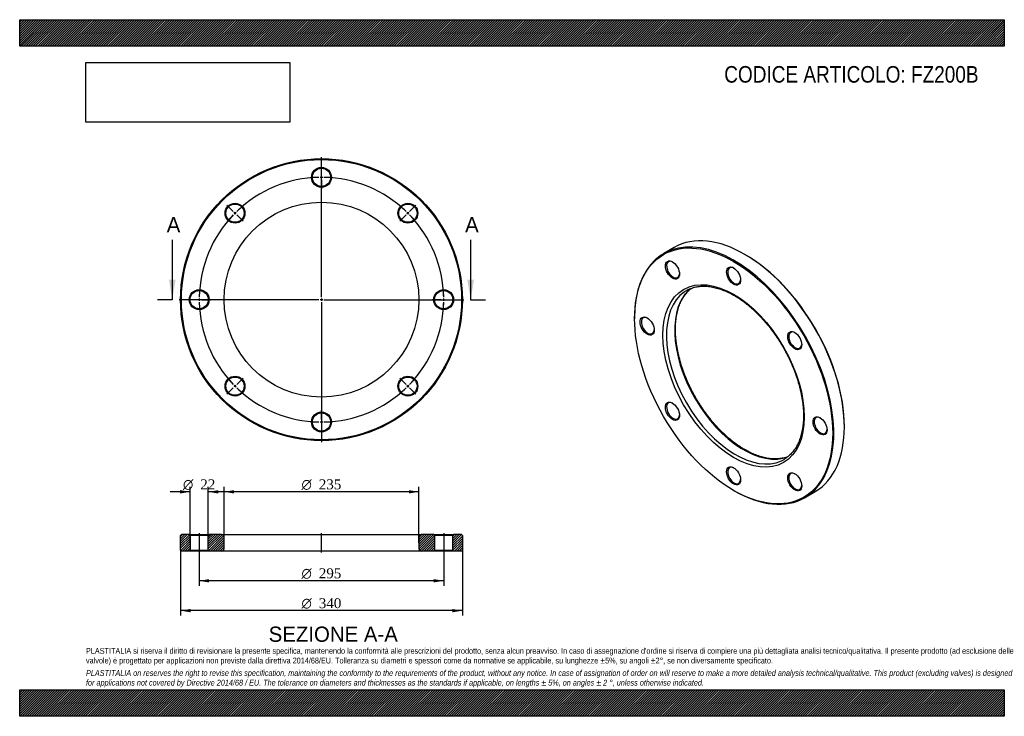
# Model space of a CAD drawing. Header units: millimetres. Extents: x 0 to 1188, y 0 to 840.
import ezdxf
from ezdxf.enums import TextEntityAlignment as Align
from ezdxf.lldxf.tags import DXFTag

# ---------------------------------------------------------------- set-up
doc = ezdxf.new("R2010")
doc.units = ezdxf.units.MM
doc.header["$LTSCALE"] = 4
for name, color, linetype in [('Default', 7, 'Continuous'), ('DV2_Default', 7, 'Continuous'), ('DV3_Default', 7, 'Continuous'), ('FZ200B', 7, 'Continuous')]:
    doc.layers.add(name, color=color, linetype=linetype)
doc.styles.add('SEACAD_Solid_Edge_ANSI', font='seans.ttf')
doc.styles.add('SEACAD_Solid_Edge_ANSI1_Symbols', font='semeca1.ttf')
doc.styles.add('SEACAD_Times_New_Roman', font='times.ttf')
tags = doc.linetypes.add('CENTER2', pattern=[28.575, 19.05, -3.175, 3.175, -3.175]).pattern_tags.tags
tags[10:11] = [DXFTag(74, 4), DXFTag(75, 0), DXFTag(340, '0'), DXFTag(46, 0.0), DXFTag(50, 0.0), DXFTag(44, 0.0), DXFTag(45, 0.0)]
tags[8:9] = [DXFTag(74, 4), DXFTag(75, 0), DXFTag(340, '0'), DXFTag(46, 0.0), DXFTag(50, 0.0), DXFTag(44, 0.0), DXFTag(45, 0.0)]
tags[6:7] = [DXFTag(74, 4), DXFTag(75, 0), DXFTag(340, '0'), DXFTag(46, 0.0), DXFTag(50, 0.0), DXFTag(44, 0.0), DXFTag(45, 0.0)]
tags[4:5] = [DXFTag(74, 4), DXFTag(75, 0), DXFTag(340, '0'), DXFTag(46, 0.0), DXFTag(50, 0.0), DXFTag(44, 0.0), DXFTag(45, 0.0)]
picture_1 = doc.add_image_def('image1.jpg', size_in_pixel=(4302, 1260))

# ---------------------------------------------------------------- blocks, each defined once
blk = doc.blocks.new('SE')
at = {"layer": 'FZ200B', "color": 7, "linetype": 'Continuous'}
for p, q in [((789.8, 565.4), (777.1, 558.1)), ((875.5, 556.6), (874.8, 557)), ((741.9, 480.2), (741.9, 479.4)), ((995, 348.8), (995, 349.6)), ((861.4, 272.4), (862.1, 272)), ((947.1, 263.6), (959.8, 271))]:
    blk.add_line(p, q, dxfattribs=at)
for centre, major_axis in [((861.4, 410.4), (-84.5, 146.4)), ((787.6, 538.2), (6, -10.4)), ((861.4, 530.9), (6, -10.4)), ((861.4, 410.4), (60.3, -104.4)), ((757.1, 470.6), (6, -10.4)), ((935.1, 453), (6, -10.4)), ((787.6, 367.8), (6, -10.4)), ((965.7, 350.2), (6, -10.4)), ((861.4, 290), (6, -10.4)), ((935.1, 282.7), (6, -10.4))]:
    blk.add_ellipse(centre, major_axis=major_axis, ratio=0.57735, dxfattribs=at)
for centre, major_axis, start_param, end_param in [((874.8, 418.2), (-85, 147.2), 3.141593, 6.283185), ((862.1, 410.8), (85, -147.2), 0, 3.926991), ((788.3, 538.6), (-5.5, 9.53), 0, 3.882511), ((788.3, 538.6), (-5.5, 9.53), 5.542267, 6.283185), ((875.5, 418.6), (84.5, -146.4), 0.785398, 2.356194), ((862.1, 531.3), (-5.5, 9.53), 0, 3.882511), ((862.1, 531.3), (-5.5, 9.53), 5.542267, 6.283185), ((863.5, 411.6), (-58.8, 101.8), 0.049198, 3.087344), ((873.4, 417.4), (58.8, -101.8), 3.222704, 6.201775), ((863.5, 411.6), (-58.8, 101.8), 0, 0.049198), ((863.5, 411.6), (-58.8, 101.8), 6.23089, 6.283185), ((757.8, 471), (-5.5, 9.53), 0, 3.882511), ((757.8, 471), (-5.5, 9.53), 5.542267, 6.283185), ((935.8, 453.4), (-5.5, 9.53), 5.542267, 6.283185), ((935.8, 453.4), (-5.5, 9.53), 0, 3.882511), ((788.3, 368.3), (-5.5, 9.53), 0, 3.882511), ((788.3, 368.3), (-5.5, 9.53), 5.542267, 6.283185), ((966.4, 350.6), (-5.5, 9.53), 0, 3.882511), ((966.4, 350.6), (-5.5, 9.53), 5.542267, 6.283185), ((863.5, 411.6), (-58.8, 101.8), 3.087344, 3.192696), ((862.1, 290.4), (-5.5, 9.53), 0, 3.882511), ((862.1, 290.4), (-5.5, 9.53), 5.542267, 6.283185), ((935.8, 283.1), (-5.5, 9.53), 0, 3.882511), ((935.8, 283.1), (-5.5, 9.53), 5.542267, 6.283185), ((862.1, 410.8), (85, -147.2), 5.497787, 6.283185)]:
    blk.add_ellipse(centre, major_axis=major_axis, ratio=0.57735, start_param=start_param, end_param=end_param, dxfattribs=at)
for points, knots in [([(874.9, 321.6), (874.2, 322), (872.6, 322.9), (869.6, 324.8), (866.1, 327.2), (862.6, 329.7), (859.2, 332.4), (855.7, 335.2), (852.3, 338.2), (849, 341.3), (845.6, 344.6), (842.4, 348), (839.2, 351.5), (836, 355.1), (832.9, 358.9), (829.9, 362.8), (827, 366.7), (824.1, 370.8), (821.4, 374.9), (818.7, 379.1), (816.1, 383.4), (813.7, 387.8), (811.3, 392.2), (809.1, 396.6), (806.9, 401.1), (804.9, 405.6), (803.1, 410.2), (801.3, 414.7), (799.7, 419.3), (798.2, 423.8), (796.9, 428.3), (795.7, 432.9), (794.6, 437.4), (793.7, 441.8), (792.9, 446.2), (792.3, 450.6), (791.8, 454.8), (791.4, 459.1), (791.2, 463.2), (791.2, 467.3), (791.3, 471.2), (791.5, 475.1), (791.9, 478.9), (792.5, 482.5), (793.1, 486), (793.9, 489.4), (794.9, 492.7), (796, 495.8), (797.2, 498.8), (798.6, 501.7), (800.1, 504.4), (801.7, 506.9), (803.4, 509.3), (805.3, 511.5), (807.3, 513.6), (808.9, 515), (809.8, 515.7), (809.9, 515.9)], [0, 0, 0, 0, 0.0095809, 0.027829, 0.0460818, 0.0643384, 0.0825995, 0.1008654, 0.1191363, 0.1374122, 0.1556929, 0.1739781, 0.1922675, 0.2105609, 0.2288577, 0.2471576, 0.2654602, 0.283765, 0.3020714, 0.3203791, 0.3386877, 0.3569965, 0.3753051, 0.3936129, 0.4119195, 0.4302243, 0.4485268, 0.4668267, 0.4851235, 0.5034166, 0.5217057, 0.5399903, 0.55827, 0.5765446, 0.5948136, 0.613077, 0.6313347, 0.6495866, 0.6678332, 0.6860748, 0.7043123, 0.722547, 0.7407806, 0.7590145, 0.7772514, 0.795495, 0.8137496, 0.8320206, 0.8503142, 0.8686378, 0.8869993, 0.9054068, 0.923868, 0.9423894, 0.9609747, 0.979624, 0.9838424, 0.9838424, 0.9838424, 0.9838424]), ([(807.8, 514.9), (808.3, 515.2), (809.5, 515.7), (811.8, 516.6), (814.5, 517.4), (817.3, 518), (820.3, 518.4), (823.3, 518.6), (826.3, 518.7), (829.5, 518.5), (832.7, 518.2), (835.9, 517.6), (839.2, 516.9), (842.5, 516), (845.9, 514.9), (849.3, 513.7), (852.8, 512.2), (856.2, 510.6), (859.7, 508.7), (863.2, 506.8), (866.7, 504.6), (870.2, 502.3), (873.7, 499.8), (877.1, 497.1), (880.6, 494.3), (884, 491.4), (887.4, 488.3), (890.7, 485), (894, 481.7), (897.2, 478.2), (900.4, 474.5), (903.5, 470.8), (906.5, 467), (909.4, 463), (912.3, 459), (915.1, 454.8), (917.8, 450.6), (920.4, 446.4), (922.8, 442), (925.2, 437.6), (927.5, 433.2), (929.6, 428.7), (931.6, 424.2), (933.5, 419.7), (935.3, 415.1), (936.9, 410.6), (938.5, 406), (939.8, 401.5), (941.1, 397), (942.1, 392.5), (943.1, 388), (943.9, 383.6), (944.6, 379.2), (945.1, 374.9), (945.4, 370.7), (945.7, 366.5), (945.7, 362.5), (945.7, 358.5), (945.5, 354.6), (945.1, 350.8), (944.6, 347.1), (943.9, 343.6), (943.1, 340.2), (942.2, 336.9), (941.1, 333.7), (939.9, 330.7), (938.6, 327.8), (937.1, 325.1), (935.5, 322.5), (933.8, 320.1), (932, 317.9), (930, 315.8), (927.9, 313.9), (926.2, 312.5), (925.3, 311.8), (925, 311.7)], [0, 0, 0, 0, 0.007485, 0.021742, 0.035972, 0.050163, 0.064309, 0.078407, 0.092458, 0.106466, 0.120437, 0.134375, 0.148289, 0.162182, 0.17606, 0.189927, 0.203788, 0.217645, 0.231499, 0.245354, 0.25921, 0.273067, 0.286928, 0.300792, 0.314659, 0.32853, 0.342405, 0.356284, 0.370166, 0.384052, 0.39794, 0.411831, 0.425725, 0.439621, 0.453518, 0.467417, 0.481316, 0.495217, 0.509117, 0.523018, 0.536918, 0.550817, 0.564715, 0.578612, 0.592506, 0.606398, 0.620287, 0.634174, 0.648057, 0.661936, 0.675811, 0.689683, 0.70355, 0.717412, 0.73127, 0.745125, 0.758975, 0.772822, 0.786667, 0.80051, 0.814354, 0.8282, 0.84205, 0.855907, 0.869777, 0.883663, 0.89757, 0.911505, 0.925474, 0.939483, 0.953536, 0.967638, 0.981789, 0.995985, 1, 1, 1, 1]), ([(927, 313.1), (926.6, 313), (925.2, 312.5), (922.9, 311.8), (920.1, 311.1), (917.2, 310.7), (914.2, 310.4), (911.2, 310.3), (908, 310.4), (904.8, 310.8), (901.6, 311.3), (898.3, 311.9), (895, 312.8), (891.6, 313.9), (888.2, 315.1), (884.8, 316.5), (881.3, 318.1), (878, 319.9), (876, 321), (874.9, 321.6)], [0.0457978, 0.0457978, 0.0457978, 0.0457978, 0.0756643, 0.1351054, 0.1943915, 0.2534914, 0.3123921, 0.3710961, 0.4296173, 0.487977, 0.5461998, 0.6043109, 0.6623344, 0.720292, 0.7782022, 0.8360807, 0.8939404, 0.9517912, 1, 1, 1, 1])]:
    blk.add_open_spline(points, degree=3, knots=knots, dxfattribs=at)
blk = doc.blocks.new('SE1')
at = {"layer": 'Default', "color": 7, "linetype": 'CENTER2'}
for start, end in [(91.1653, 133.8347), (46.1653, 88.8347), (136.1653, 178.8347), (1.1653, 43.8347), (181.1653, 223.8347), (316.1653, 358.8347), (226.1653, 268.8347), (271.1653, 313.8347)]:
    blk.add_arc((364.1, 502.4), 147.5, start, end, dxfattribs=at)
at = {"layer": 'DV2_Default', "color": 7, "linetype": 'CENTER2'}
for p, q in [((364.1, 505.4), (364.1, 674.2)), ((364.1, 652.9), (364.1, 663.7)), ((364.1, 648.4), (364.1, 651.4)), ((364.1, 646.9), (364.1, 636.2)), ((257.7, 608.9), (250.1, 616.5)), ((260.8, 605.7), (258.7, 607.8)), ((467.3, 605.7), (469.4, 607.8)), ((470.5, 608.9), (478.1, 616.5)), ((261.9, 604.6), (269.5, 597)), ((466.2, 604.6), (458.6, 597)), ((361.1, 502.4), (192.3, 502.4)), ((213.6, 502.4), (202.8, 502.4)), ((218.1, 502.4), (215.1, 502.4)), ((219.6, 502.4), (230.3, 502.4)), ((365.6, 502.4), (362.6, 502.4)), ((364.1, 503.9), (364.1, 500.9)), ((364.1, 499.4), (364.1, 330.7)), ((367.1, 502.4), (535.8, 502.4)), ((508.6, 502.4), (497.8, 502.4)), ((510.1, 502.4), (513.1, 502.4)), ((514.6, 502.4), (525.3, 502.4)), ((261.9, 400.3), (269.5, 407.9)), ((466.2, 400.3), (458.6, 407.9)), ((257.7, 396), (250.1, 388.4)), ((260.8, 399.2), (258.7, 397.1)), ((467.3, 399.2), (469.4, 397.1)), ((470.5, 396), (478.1, 388.4)), ((364.1, 357.9), (364.1, 368.7)), ((364.1, 356.4), (364.1, 353.4)), ((364.1, 351.9), (364.1, 341.2))]:
    blk.add_line(p, q, dxfattribs=at)
for start, end in [(91.1653, 95.3411), (89.4173, 90.5827), (84.6589, 88.8347), (134.4173, 135.5827), (129.6589, 133.8347), (46.1653, 50.3411), (44.4173, 45.5827), (136.1653, 140.3411), (39.6589, 43.8347), (174.6589, 178.8347), (1.1653, 5.3411), (179.4173, 180.5827), (181.1653, 185.3411), (354.6589, 358.8347), (359.4173, 0.5827), (219.6589, 223.8347), (316.1653, 320.3411), (224.4173, 225.5827), (226.1653, 230.3411), (309.6589, 313.8347), (314.4173, 315.5827), (264.6589, 268.8347), (269.4173, 270.5827), (271.1653, 275.3411)]:
    blk.add_arc((364.1, 502.4), 147.5, start, end, dxfattribs=at)
at = {"layer": 'FZ200B', "color": 7, "linetype": 'Continuous'}
for centre, radius in [((364.1, 502.4), 170), ((364.1, 502.4), 169), ((364.1, 649.9), 12), ((364.1, 649.9), 11), ((364.1, 502.4), 117.5), ((259.8, 606.7), 12), ((468.4, 606.7), 12), ((259.8, 606.7), 11), ((468.4, 606.7), 11), ((216.6, 502.4), 12), ((216.6, 502.4), 11), ((511.6, 502.4), 12), ((511.6, 502.4), 11), ((259.8, 398.1), 12), ((259.8, 398.1), 11), ((468.4, 398.1), 12), ((468.4, 398.1), 11), ((364.1, 354.9), 12), ((364.1, 354.9), 11)]:
    blk.add_circle(centre, radius, dxfattribs=at)
blk = doc.blocks.new('SE3')
at = {"color": 7, "linetype": 'Continuous', "style": 'SEACAD_Solid_Edge_ANSI'}
blk.add_text('A', height=18.4, dxfattribs=at).set_placement((177.4, 602), align=Align.TOP_LEFT)
blk = doc.blocks.new('SE4')
at = {"color": 7, "linetype": 'Continuous', "style": 'SEACAD_Solid_Edge_ANSI'}
blk.add_text('A', height=18.4, dxfattribs=at).set_placement((537.4, 602), align=Align.TOP_LEFT)
blk = doc.blocks.new('SEANNOT_GROUP')
at = {"linetype": 'Continuous'}
blk.add_hatch(color=7, dxfattribs=at).paths.add_polyline_path([(180.1, 526.4), (184.1, 502.4), (188.1, 526.4)])
at = {"color": 7, "linetype": 'Continuous'}
blk.add_lwpolyline([(184.1, 574.4), (184.1, 502.4)], dxfattribs=at)
blk = doc.blocks.new('SEANNOT_GROUP1')
at = {"linetype": 'Continuous'}
blk.add_hatch(color=7, dxfattribs=at).paths.add_polyline_path([(540.1, 526.4), (544.1, 502.4), (548.1, 526.4)])
at = {"color": 7, "linetype": 'Continuous'}
blk.add_lwpolyline([(544.1, 574.4), (544.1, 502.4)], dxfattribs=at)
blk = doc.blocks.new('SE2')
at = {"layer": 'Default', "color": 7, "linetype": 'CENTER2'}
for p, q in [((184.1, 502.4), (166.1, 502.4)), ((544.1, 502.4), (562.1, 502.4))]:
    blk.add_line(p, q, dxfattribs=at)
at = {"layer": 'Default'}
for name in ['SE3', 'SE4', 'SEANNOT_GROUP', 'SEANNOT_GROUP1']:
    blk.add_blockref(name, (0, 0), dxfattribs=at)
blk = doc.blocks.new('SE5')
at = {"layer": 'FZ200B', "linetype": 'Continuous'}
h = blk.add_hatch(dxfattribs=at)
h.set_pattern_fill('LINE', scale=0.62992, angle=45, style=0)
h.paths.add_polyline_path([(204.6, 219.2), (195.1, 219.2), (194.1, 218.2), (194.1, 200.2), (195.1, 199.2), (204.6, 199.2), (205.6, 200.2), (205.6, 218.2)])
h = blk.add_hatch(dxfattribs=at)
h.set_pattern_fill('LINE', scale=0.62992, angle=45, style=0)
edge = h.paths.add_edge_path()
edge.add_line((228.6, 199.2), (243.6, 199.2))
edge.add_arc((243.6, 202.2), 3, 270, 360)
edge.add_line((246.6, 202.2), (246.6, 216.2))
edge.add_arc((243.6, 216.2), 3, 0, 90)
edge.add_line((243.6, 219.2), (228.6, 219.2))
edge.add_line((228.6, 219.2), (227.6, 218.2))
edge.add_line((227.6, 218.2), (227.6, 200.2))
edge.add_line((227.6, 200.2), (228.6, 199.2))
h = blk.add_hatch(dxfattribs=at)
h.set_pattern_fill('LINE', scale=0.62992, angle=45, style=0)
edge = h.paths.add_edge_path()
edge.add_line((500.6, 200.2), (500.6, 218.2))
edge.add_line((500.6, 218.2), (499.6, 219.2))
edge.add_line((499.6, 219.2), (484.6, 219.2))
edge.add_arc((484.6, 216.2), 3, 90, 180)
edge.add_line((481.6, 216.2), (481.6, 202.2))
edge.add_arc((484.6, 202.2), 3, 180, 270)
edge.add_line((484.6, 199.2), (499.6, 199.2))
edge.add_line((499.6, 199.2), (500.6, 200.2))
h = blk.add_hatch(dxfattribs=at)
h.set_pattern_fill('LINE', scale=0.62992, angle=45, style=0)
h.paths.add_polyline_path([(522.6, 218.2), (522.6, 200.2), (523.6, 199.2), (533.1, 199.2), (534.1, 200.2), (534.1, 218.2), (533.1, 219.2), (523.6, 219.2)])
at = {"layer": 'DV3_Default', "color": 7, "linetype": 'CENTER2'}
for p, q in [((216.6, 221), (216.6, 197.5)), ((364.1, 197.5), (364.1, 221)), ((511.6, 221), (511.6, 197.5))]:
    blk.add_line(p, q, dxfattribs=at)
at = {"layer": 'FZ200B', "color": 7, "linetype": 'Continuous'}
for p, q in [((195.1, 219.2), (194.1, 218.2)), ((194.1, 200.2), (194.1, 218.2)), ((204.6, 219.2), (195.1, 219.2)), ((204.6, 219.2), (228.6, 219.2)), ((204.6, 219.2), (205.6, 218.2)), ((227.6, 218.2), (205.6, 218.2)), ((205.6, 218.2), (205.6, 200.2)), ((227.6, 218.2), (228.6, 219.2)), ((227.6, 200.2), (227.6, 218.2)), ((243.6, 219.2), (228.6, 219.2)), ((243.6, 219.2), (484.6, 219.2)), ((246.6, 202.2), (246.6, 216.2)), ((481.6, 216.2), (481.6, 202.2)), ((499.6, 219.2), (484.6, 219.2)), ((499.6, 219.2), (523.6, 219.2)), ((499.6, 219.2), (500.6, 218.2)), ((522.6, 218.2), (500.6, 218.2)), ((500.6, 218.2), (500.6, 200.2)), ((522.6, 218.2), (523.6, 219.2)), ((522.6, 200.2), (522.6, 218.2)), ((533.1, 219.2), (523.6, 219.2)), ((534.1, 218.2), (533.1, 219.2)), ((534.1, 218.2), (534.1, 200.2)), ((194.1, 200.2), (195.1, 199.2)), ((204.6, 199.2), (195.1, 199.2)), ((205.6, 200.2), (204.6, 199.2)), ((228.6, 199.2), (204.6, 199.2)), ((205.6, 200.2), (227.6, 200.2)), ((228.6, 199.2), (227.6, 200.2)), ((243.6, 199.2), (228.6, 199.2)), ((484.6, 199.2), (243.6, 199.2)), ((499.6, 199.2), (484.6, 199.2)), ((500.6, 200.2), (499.6, 199.2)), ((523.6, 199.2), (499.6, 199.2)), ((500.6, 200.2), (522.6, 200.2)), ((523.6, 199.2), (522.6, 200.2)), ((533.1, 199.2), (523.6, 199.2)), ((533.1, 199.2), (534.1, 200.2))]:
    blk.add_line(p, q, dxfattribs=at)
for centre, start, end in [((243.6, 216.2), 0, 90), ((484.6, 216.2), 90, 180), ((243.6, 202.2), 270, 0), ((484.6, 202.2), 180, 270)]:
    blk.add_arc(centre, 3, start, end, dxfattribs=at)
blk = doc.blocks.new('GDimGGroup')
at = {"layer": 'Default', "linetype": 'Continuous'}
for points in [[(258.6, 272.7), (246.6, 270.7), (258.6, 268.7)], [(469.6, 272.7), (469.6, 268.7), (481.6, 270.7)]]:
    blk.add_hatch(color=7, dxfattribs=at).paths.add_polyline_path(points)
at = {"layer": 'Default', "color": 7, "linetype": 'Continuous'}
for p, q in [((246.6, 209.2), (246.6, 276.7)), ((481.6, 209.2), (481.6, 276.7)), ((481.6, 270.7), (246.6, 270.7))]:
    blk.add_line(p, q, dxfattribs=at)
for s, style, p in [('O', 'SEACAD_Solid_Edge_ANSI1_Symbols', (340, 285.7)), ('235', 'SEACAD_Times_New_Roman', (360.9, 285.7))]:
    blk.add_text(s, height=12, dxfattribs=dict(at, style=style)).set_placement(p, align=Align.TOP_LEFT)
blk = doc.blocks.new('GDimGGroup1')
at = {"layer": 'Default', "linetype": 'Continuous'}
for points in [[(206.1, 125.4), (206.1, 129.4), (194.1, 127.4)], [(522.1, 125.4), (534.1, 127.4), (522.1, 129.4)]]:
    blk.add_hatch(color=7, dxfattribs=at).paths.add_polyline_path(points)
at = {"layer": 'Default', "color": 7, "linetype": 'Continuous'}
for p, q in [((194.1, 200.2), (194.1, 121.4)), ((534.1, 200.2), (534.1, 121.4)), ((534.1, 127.4), (194.1, 127.4))]:
    blk.add_line(p, q, dxfattribs=at)
for s, style, p in [('O', 'SEACAD_Solid_Edge_ANSI1_Symbols', (340, 142.4)), ('340', 'SEACAD_Times_New_Roman', (360.9, 142.4))]:
    blk.add_text(s, height=12, dxfattribs=dict(at, style=style)).set_placement(p, align=Align.TOP_LEFT)
blk = doc.blocks.new('GDimGGroup2')
at = {"layer": 'Default', "linetype": 'Continuous'}
for points in [[(228.6, 161.4), (228.6, 165.4), (216.6, 163.4)], [(499.6, 161.4), (511.6, 163.4), (499.6, 165.4)]]:
    blk.add_hatch(color=7, dxfattribs=at).paths.add_polyline_path(points)
at = {"layer": 'Default', "color": 7, "linetype": 'Continuous'}
for p, q in [((216.6, 199.2), (216.6, 157.4)), ((511.6, 199.2), (511.6, 157.4)), ((511.6, 163.4), (216.6, 163.4))]:
    blk.add_line(p, q, dxfattribs=at)
for s, style, p in [('O', 'SEACAD_Solid_Edge_ANSI1_Symbols', (340, 178.4)), ('295', 'SEACAD_Times_New_Roman', (360.9, 178.4))]:
    blk.add_text(s, height=12, dxfattribs=dict(at, style=style)).set_placement(p, align=Align.TOP_LEFT)
blk = doc.blocks.new('GDimGGroup3')
at = {"layer": 'Default', "linetype": 'Continuous'}
for points in [[(193.6, 272.7), (193.6, 268.7), (205.6, 270.7)], [(239.6, 272.7), (227.6, 270.7), (239.6, 268.7)]]:
    blk.add_hatch(color=7, dxfattribs=at).paths.add_polyline_path(points)
at = {"layer": 'Default', "color": 7, "linetype": 'Continuous'}
for p, q in [((205.6, 209.2), (205.6, 276.7)), ((227.6, 209.2), (227.6, 276.7)), ((205.6, 270.7), (181.6, 270.7)), ((251.6, 270.7), (227.6, 270.7))]:
    blk.add_line(p, q, dxfattribs=at)
for s, style, p in [('O', 'SEACAD_Solid_Edge_ANSI1_Symbols', (197, 285.7)), ('22', 'SEACAD_Times_New_Roman', (217.9, 285.7))]:
    blk.add_text(s, height=12, dxfattribs=dict(at, style=style)).set_placement(p, align=Align.TOP_LEFT)

msp = doc.modelspace()

# ---------------------------------------------------------------- hatches: boundary and pattern name
at = {"layer": 'Default', "linetype": 'Continuous'}
h = msp.add_hatch(dxfattribs=at)
h.set_pattern_fill('LINE', scale=0.629921, angle=45, style=0)
h.paths.add_polyline_path([(1188, 808), (1188, 840), (0, 840), (0, 808)])
for points in [[(1188, 808), (1188, 840), (0, 840), (0, 808)], [(1188, 0), (1188, 32), (0, 32), (0, 0)]]:
    msp.add_hatch(color=7, dxfattribs=at).paths.add_polyline_path(points)
h = msp.add_hatch(dxfattribs=at)
h.set_pattern_fill('LINE', scale=0.629921, angle=45, style=0)
h.paths.add_polyline_path([(1188, 0), (1188, 32), (0, 32), (0, 0)])

# ---------------------------------------------------------------- linework, layer by layer
at = {"layer": 'Default', "color": 7, "linetype": 'Continuous'}
for p, q in [((0, 840), (1188, 840)), ((0, 808), (0, 840)), ((1188, 840), (1188, 808)), ((1188, 808), (0, 808)), ((0, 32), (1188, 32)), ((0, 0), (0, 32)), ((1188, 32), (1188, 0)), ((1188, 0), (0, 0))]:
    msp.add_line(p, q, dxfattribs=at)

# ---------------------------------------------------------------- block references
at = {"layer": 'Default'}
for name in ['SE1', 'SE2', 'SE', 'GDimGGroup3', 'GDimGGroup', 'SE5', 'GDimGGroup1', 'GDimGGroup2']:
    msp.add_blockref(name, (0, 0), dxfattribs=at)

# ---------------------------------------------------------------- texts
at = {"layer": 'Default', "color": 7, "linetype": 'Continuous', "style": 'SEACAD_Solid_Edge_ANSI'}
msp.add_text('SEZIONE A-A', height=18.4, dxfattribs=at).set_placement((300.4, 108.2), align=Align.TOP_LEFT)
at = {"layer": 'Default', "attachment_point": 1}
for s, insert, char_height, width in [('{\\fArial Narrow|b0||i0||c0|p34;\\C7;\\H20.;\\W1.;CODICE ARTICOLO: FZ200B}', (850.1, 784.1), 20, 317.198), ("{\\fArial Narrow|b0||i0||c0|p34;\\C7;\\H7.;\\W1.;PLASTITALIA si riserva il diritto di revisionare la presente specifica, mantenendo la conformità alle prescrizioni del prodotto, senza alcun preavviso. In caso di assegnazione d'ordine si riserva di compiere una più dettagliata analisi tecnico/qualitativa. Il presente prodotto (ad esclusione delle \\P}{\\fArial Narrow|b0||i0||c0|p34;\\C7;\\H7.;\\W1.;valvole) è progettato per applicazioni non previste dalla direttiva 2014/68/EU. Tolleranza su diametri e spessori come da normative se applicabile, su lunghezze ±5%, su angoli ±2°, se non diversamente specificato.\\P}{\\fArial Narrow|b0||i0||c0|p34;\\C7;\\H2.;\\W1.;   \\P}{\\fArial Narrow|b0||i1||c0|p34;\\C7;\\H7.;\\W1.;PLASTITALIA on reserves the right to revise this specification, maintaining the conformity to the requirements of the product, without any notice. In case of assignation of order on will reserve to make a more detailed analysis technical/qualitative. This product (excluding valves) is designed \\P}{\\fArial Narrow|b0||i1||c0|p34;\\C7;\\H7.;\\W1.;for applications not covered by Directive 2014/68 / EU. The tolerance on diameters and thicknesses as the standards if applicable, on lengths ± 5%, on angles ± 2 °, unless otherwise indicated.\\P}", (80, 82.4), 7, 1028)]:
    msp.add_mtext(s, dxfattribs=dict(at, insert=insert, char_height=char_height, width=width))

# ---------------------------------------------------------------- pictures from other files: only their frames are drawn
image = msp.add_image(picture_1, insert=(80, 716.4), size_in_units=(245.8, 72))
image.dxf.flags = 7

doc.saveas('drawing.dxf')
